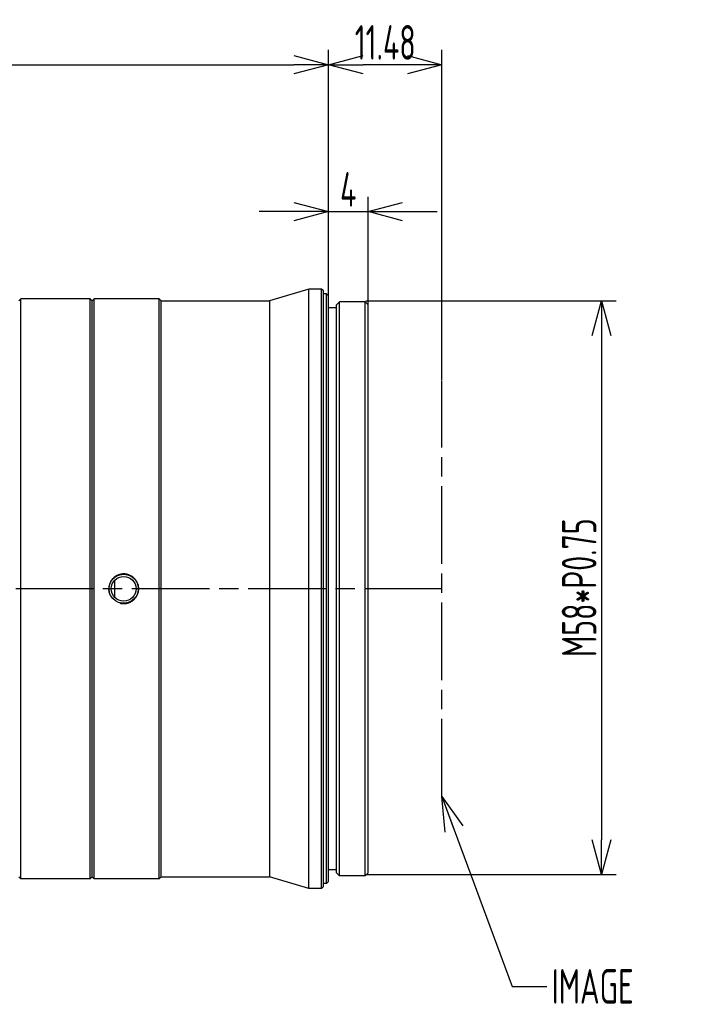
# Model space of a CAD drawing. Header units: millimetres. Extents: x -360 to -91, y -544 to -437.
# Tile 40 of 40: x -159 to -91, y -536 to -437. Entities that reach past the tile are written whole.
import ezdxf

# ---------------------------------------------------------------- set-up
doc = ezdxf.new("R2010")
doc.units = ezdxf.units.MM
doc.header["$LTSCALE"] = 16.335
doc.header["$PDMODE"] = 3
doc.header["$PDSIZE"] = 8
doc.linetypes.add('ACAD_ISO08W100', pattern=[36, 24, -3, 6, -3])
doc.layers.get('0').update_dxf_attribs({"linetype": 'CONTINUOUS'})
doc.layers.get('Defpoints').update_dxf_attribs({"linetype": 'CONTINUOUS'})
doc.layers.add('2', color=7, linetype='CONTINUOUS')
doc.styles.add('HZ', font='geniso', dxfattribs={"width": 0.7, "bigfont": 'hztxt'})
doc.dimstyles.get("Standard").update_dxf_attribs({"dimtxt": 3.5, "dimasz": 3.5, "dimexe": 1.5, "dimexo": 0.0625, "dimgap": 0.5, "dimtad": 1, "dimdsep": 46, "dimtxsty": 'HZ', "dimblk": 'OPEN30', "dimcen": 0.09, "dimadec": 0, "dimazin": 0, "dimtp": 0.01, "dimtm": 0.01, "dimtfac": 1, "dimtmove": 0, "dimatfit": 3, "dimldrblk": 'OPEN30', "dimfxl": 1, "dimtolj": 1, "dimarcsym": 0})

# ---------------------------------------------------------------- blocks, each defined once
blk = doc.blocks.new('_Open30')
at = {"color": 0, "linetype": 'ByBlock', "lineweight": -2}
for p, q in [((-1, 0.268), (0, 0)), ((0, 0), (-1, -0.268)), ((0, 0), (-1, 0))]:
    blk.add_line(p, q, dxfattribs=at)
blk = doc.blocks.new('*D19')
at = {"color": 0, "lineweight": -2}
for p, q in [((-258.465, -460.944), (-258.465, -441.043)), ((-127.389, -463.544), (-127.389, -441.043)), ((-254.965, -442.543), (-130.889, -442.543))]:
    blk.add_line(p, q, dxfattribs=at)
at = {"layer": 'Defpoints', "color": 0}
for p in [(-127.389, -442.543), (-258.465, -461.007), (-127.389, -463.607)]:
    blk.add_point(p, dxfattribs=at)
at = {"color": 0, "lineweight": -2, "xscale": 3.5, "yscale": 3.5, "zscale": 3.5, "rotation": 180}
blk.add_blockref('_Open30', (-258.465, -442.543), dxfattribs=at)
at = {"color": 0, "lineweight": -2, "xscale": 3.5, "yscale": 3.5, "zscale": 3.5}
blk.add_blockref('_Open30', (-127.389, -442.543), dxfattribs=at)
at = {"color": 0, "insert": (-192.927, -440.293), "char_height": 3.5, "attachment_point": 5, "style": 'HZ'}
blk.add_mtext('\\A1;131.08', dxfattribs=at)
blk = doc.blocks.new('*D20')
at = {"color": 0, "lineweight": -2}
for p, q in [((-123.626, -466.407), (-98.28, -466.407)), ((-99.78, -469.907), (-99.78, -520.907)), ((-123.626, -524.407), (-98.28, -524.407))]:
    blk.add_line(p, q, dxfattribs=at)
at = {"layer": 'Defpoints', "color": 0}
for p in [(-123.689, -466.407), (-123.689, -524.407), (-99.78, -524.407)]:
    blk.add_point(p, dxfattribs=at)
at = {"color": 0, "lineweight": -2, "xscale": 3.5, "yscale": 3.5, "zscale": 3.5}
for p, rotation in [((-99.78, -466.407), 90), ((-99.78, -524.407), 270)]:
    blk.add_blockref('_Open30', p, dxfattribs=dict(at, rotation=rotation))
at = {"color": 0, "insert": (-102.03, -495.407), "char_height": 3.5, "attachment_point": 5, "rotation": 90, "style": 'HZ'}
blk.add_mtext('\\A1;M58*P0.75', dxfattribs=at)
blk = doc.blocks.new('*D27')
at = {"color": 0, "lineweight": -2}
for p, q in [((-127.389, -462.715), (-127.389, -439.714)), ((-115.909, -473.125), (-115.909, -439.714)), ((-119.409, -441.214), (-123.889, -441.214))]:
    blk.add_line(p, q, dxfattribs=at)
at = {"layer": 'Defpoints', "color": 0}
for p in [(-127.389, -441.214), (-127.389, -462.778), (-115.909, -473.188)]:
    blk.add_point(p, dxfattribs=at)
at = {"color": 0, "lineweight": -2, "xscale": 3.5, "yscale": 3.5, "zscale": 3.5, "rotation": 180}
blk.add_blockref('_Open30', (-127.389, -441.214), dxfattribs=at)
at = {"color": 0, "lineweight": -2, "xscale": 3.5, "yscale": 3.5, "zscale": 3.5}
blk.add_blockref('_Open30', (-115.909, -441.214), dxfattribs=at)
at = {"color": 0, "insert": (-121.649, -438.964), "char_height": 3.5, "attachment_point": 5, "style": 'HZ'}
blk.add_mtext('\\A1;11.48', dxfattribs=at)
blk = doc.blocks.new('*D21')
at = {"color": 0, "lineweight": -2}
for p, q in [((-127.389, -465.854), (-127.389, -455.896)), ((-123.389, -466.754), (-123.389, -455.896)), ((-130.889, -457.396), (-134.389, -457.396)), ((-127.389, -457.396), (-123.389, -457.396)), ((-119.889, -457.396), (-116.389, -457.396))]:
    blk.add_line(p, q, dxfattribs=at)
at = {"layer": 'Defpoints', "color": 0}
for p in [(-123.389, -457.396), (-127.389, -465.917), (-123.389, -466.817)]:
    blk.add_point(p, dxfattribs=at)
at = {"color": 0, "lineweight": -2, "xscale": 3.5, "yscale": 3.5, "zscale": 3.5}
blk.add_blockref('_Open30', (-127.389, -457.396), dxfattribs=at)
at = {"color": 0, "lineweight": -2, "xscale": 3.5, "yscale": 3.5, "zscale": 3.5, "rotation": 180}
blk.add_blockref('_Open30', (-123.389, -457.396), dxfattribs=at)
at = {"color": 0, "insert": (-125.389, -455.146), "char_height": 3.5, "attachment_point": 5, "style": 'HZ'}
blk.add_mtext('\\A1;4', dxfattribs=at)

msp = doc.modelspace()

# ---------------------------------------------------------------- linework, layer by layer
at = {"color": 3, "linetype": 'Continuous'}
for p, q in [((-129.389, -463.888), (-133.348, -465.088)), ((-128.089, -463.888), (-129.389, -463.888)), ((-129.389, -524.488), (-129.389, -463.888)), ((-128.089, -524.488), (-128.089, -463.888)), ((-127.889, -464.088), (-128.089, -463.888)), ((-127.889, -524.288), (-127.889, -464.088)), ((-127.589, -464.388), (-127.889, -464.388)), ((-127.589, -523.988), (-127.589, -464.388)), ((-127.389, -464.588), (-127.589, -464.388)), ((-127.389, -523.788), (-127.389, -464.588)), ((-151.508, -464.888), (-158.529, -464.888)), ((-151.508, -523.488), (-151.508, -464.888)), ((-151.308, -465.088), (-151.508, -464.888)), ((-151.109, -464.888), (-151.308, -465.088)), ((-151.308, -523.288), (-151.308, -465.088)), ((-144.508, -464.888), (-151.109, -464.888)), ((-151.109, -523.488), (-151.109, -464.888)), ((-144.508, -523.488), (-144.508, -464.888)), ((-144.308, -465.088), (-144.508, -464.888)), ((-144.308, -465.088), (-133.348, -465.088)), ((-144.308, -523.288), (-144.308, -465.088)), ((-133.348, -465.088), (-133.348, -523.288)), ((-126.289, -465.188), (-126.589, -465.488)), ((-126.589, -522.888), (-126.589, -465.488)), ((-123.689, -465.188), (-126.289, -465.188)), ((-126.289, -523.188), (-126.289, -465.188)), ((-123.689, -523.188), (-123.689, -465.188)), ((-123.389, -465.488), (-123.689, -465.188)), ((-123.389, -522.888), (-123.389, -465.488)), ((-126.589, -465.788), (-127.389, -465.788)), ((-149.008, -495.034), (-149.008, -493.342)), ((-149.566, -494.535), (-149.608, -494.188)), ((-149.433, -494.875), (-149.566, -494.535)), ((-151.308, -523.288), (-151.508, -523.488)), ((-151.109, -523.488), (-151.308, -523.288)), ((-144.308, -523.288), (-144.508, -523.488)), ((-144.308, -523.288), (-133.348, -523.288)), ((-129.389, -524.488), (-133.348, -523.288)), ((-126.589, -522.588), (-127.389, -522.588)), ((-126.289, -523.188), (-126.589, -522.888)), ((-123.689, -523.188), (-126.289, -523.188)), ((-123.389, -522.888), (-123.689, -523.188)), ((-151.508, -523.488), (-158.529, -523.488)), ((-144.508, -523.488), (-151.109, -523.488)), ((-127.889, -524.288), (-128.089, -524.488)), ((-127.589, -523.988), (-127.889, -523.988)), ((-127.389, -523.788), (-127.589, -523.988)), ((-128.089, -524.488), (-129.389, -524.488))]:
    msp.add_line(p, q, dxfattribs=at)
at = {"color": 7, "linetype": 'Continuous'}
for p, q in [((-158.529, -464.888), (-158.729, -465.088)), ((-158.529, -523.488), (-158.529, -464.888)), ((-158.529, -523.488), (-158.729, -523.288))]:
    msp.add_line(p, q, dxfattribs=at)
at = {"color": 3, "linetype": 'Continuous'}
for points in [[(-146.608, -494.188), (-146.61, -494.13), (-146.613, -494.071), (-146.619, -494.013), (-146.627, -493.954), (-146.637, -493.895), (-146.65, -493.837), (-146.666, -493.778), (-146.684, -493.719), (-146.704, -493.661), (-146.727, -493.604), (-146.752, -493.548), (-146.779, -493.493), (-146.808, -493.439), (-146.84, -493.387), (-146.873, -493.337), (-146.908, -493.288), (-146.946, -493.24), (-146.985, -493.194), (-147.026, -493.15), (-147.068, -493.107), (-147.113, -493.066), (-147.158, -493.027), (-147.206, -492.99), (-147.254, -492.955), (-147.304, -492.922), (-147.355, -492.891), (-147.407, -492.862), (-147.461, -492.835), (-147.515, -492.81), (-147.571, -492.788), (-147.628, -492.767), (-147.686, -492.749), (-147.745, -492.733), (-147.804, -492.719), (-147.864, -492.708), (-147.924, -492.699), (-147.984, -492.693), (-148.044, -492.689), (-148.104, -492.688), (-148.164, -492.689), (-148.224, -492.692), (-148.284, -492.698), (-148.344, -492.707), (-148.404, -492.718), (-148.464, -492.731), (-148.523, -492.747), (-148.581, -492.765), (-148.639, -492.785), (-148.695, -492.807), (-148.75, -492.832), (-148.804, -492.859), (-148.856, -492.888), (-148.908, -492.919), (-148.958, -492.952), (-149.007, -492.987), (-149.054, -493.024), (-149.101, -493.063), (-149.145, -493.104), (-149.188, -493.147), (-149.229, -493.191), (-149.269, -493.237), (-149.306, -493.285), (-149.342, -493.334), (-149.375, -493.384), (-149.407, -493.437), (-149.436, -493.49), (-149.464, -493.546), (-149.489, -493.602), (-149.512, -493.659), (-149.533, -493.718), (-149.551, -493.776), (-149.566, -493.835), (-149.58, -493.894), (-149.59, -493.953), (-149.598, -494.012), (-149.604, -494.071), (-149.607, -494.13), (-149.608, -494.188)], [(-149.608, -494.188), (-149.559, -493.816), (-149.412, -493.464), (-149.177, -493.161), (-148.867, -492.925), (-148.503, -492.776), (-148.109, -492.725), (-147.716, -492.776), (-147.351, -492.925), (-147.04, -493.161), (-146.804, -493.465), (-146.658, -493.817), (-146.608, -494.188)], [(-149.608, -494.188), (-149.608, -494.207), (-149.608, -494.226), (-149.607, -494.246), (-149.607, -494.265), (-149.605, -494.284), (-149.604, -494.304), (-149.602, -494.323), (-149.601, -494.342), (-149.598, -494.362), (-149.596, -494.381), (-149.593, -494.401), (-149.591, -494.42), (-149.587, -494.44), (-149.584, -494.459), (-149.58, -494.479), (-149.576, -494.498), (-149.572, -494.518), (-149.567, -494.537), (-149.564, -494.552), (-149.56, -494.567)], [(-148.502, -495.635), (-148.451, -495.648), (-148.399, -495.659), (-148.346, -495.669), (-148.294, -495.676), (-148.242, -495.682), (-148.191, -495.686), (-148.139, -495.688), (-148.088, -495.688), (-148.036, -495.686), (-147.984, -495.683), (-147.933, -495.678), (-147.881, -495.67), (-147.829, -495.662), (-147.778, -495.651), (-147.727, -495.638), (-147.677, -495.624), (-147.627, -495.608), (-147.578, -495.591), (-147.529, -495.572), (-147.482, -495.551), (-147.435, -495.529), (-147.39, -495.505), (-147.345, -495.479), (-147.301, -495.452), (-147.258, -495.424), (-147.216, -495.393), (-147.175, -495.362), (-147.135, -495.329), (-147.096, -495.294), (-147.058, -495.259), (-147.022, -495.222), (-146.986, -495.184), (-146.953, -495.144), (-146.92, -495.104), (-146.889, -495.062), (-146.859, -495.019), (-146.831, -494.975), (-146.805, -494.93), (-146.779, -494.884), (-146.756, -494.836), (-146.734, -494.788), (-146.714, -494.739), (-146.695, -494.689), (-146.678, -494.639), (-146.663, -494.589), (-146.65, -494.538), (-146.639, -494.488), (-146.629, -494.438), (-146.622, -494.387), (-146.616, -494.337), (-146.612, -494.287), (-146.609, -494.238), (-146.608, -494.188)], [(-146.608, -494.188), (-146.65, -494.528), (-146.776, -494.859), (-146.977, -495.149), (-147.24, -495.381), (-147.551, -495.547), (-147.899, -495.637), (-148.26, -495.644)], [(-148.26, -495.644), (-148.62, -495.564), (-148.946, -495.402), (-149.222, -495.169), (-149.433, -494.875)]]:
    msp.add_lwpolyline(points, dxfattribs=at)
msp.add_circle((-148.108, -494.188), 1.25, dxfattribs=at)
at = {"layer": '2', "color": 1, "linetype": 'ACAD_ISO08W100', "ltscale": 0.02}
for p, q in [((-115.909, -515.188), (-115.909, -473.188)), ((-115.909, -494.188), (-359.757, -494.188))]:
    msp.add_line(p, q, dxfattribs=at)

# ---------------------------------------------------------------- texts
at = {"insert": (-104.805, -532.624), "char_height": 3.5, "attachment_point": 1, "style": 'HZ'}
msp.add_mtext('\\A1;IMAGE', dxfattribs=at)

# ---------------------------------------------------------------- dimensions: what is measured, and where the dimension line sits
for base, p1, p2, picture, middle in [((-127.389, -441.214), (-258.465, -459.678), (-127.389, -462.278), '*D19', (-192.927, -438.964)), ((-123.389, -456.067), (-127.389, -464.588), (-123.389, -465.488), '*D21', (-125.389, -453.817))]:
    dim = msp.add_linear_dim(base=base, p1=p1, p2=p2, dimstyle='STANDARD')
    dim.commit()
    dim.dimension.update_dxf_attribs({"geometry": picture, "text_midpoint": middle, "insert": (0, 1.329)})
dim = msp.add_linear_dim(base=(-127.389, -441.214), p1=(-115.909, -473.188), p2=(-127.389, -462.778), dimstyle='STANDARD')
dim.commit()
dim.dimension.update_dxf_attribs({"geometry": '*D27', "text_midpoint": (-121.649, -438.964)})
dim = msp.add_linear_dim(base=(-99.78, -523.078), p1=(-123.689, -465.078), p2=(-123.689, -523.078), angle=90, text='M<>*P0.75', dimstyle='STANDARD')
dim.commit()
dim.dimension.update_dxf_attribs({"geometry": '*D20', "text_midpoint": (-102.03, -494.078), "insert": (0, 1.329)})

# ---------------------------------------------------------------- leaders
at = {"annotation_type": 0, "has_hookline": 1, "hookline_direction": 0, "text_width": 10.267}
msp.add_leader([(-115.909, -515.188), (-108.805, -534.374), (-105.305, -534.374)], dimstyle='STANDARD', override={"dimgap": 0.5, "dimtad": 0}, dxfattribs=at)

doc.saveas('drawing.dxf')
